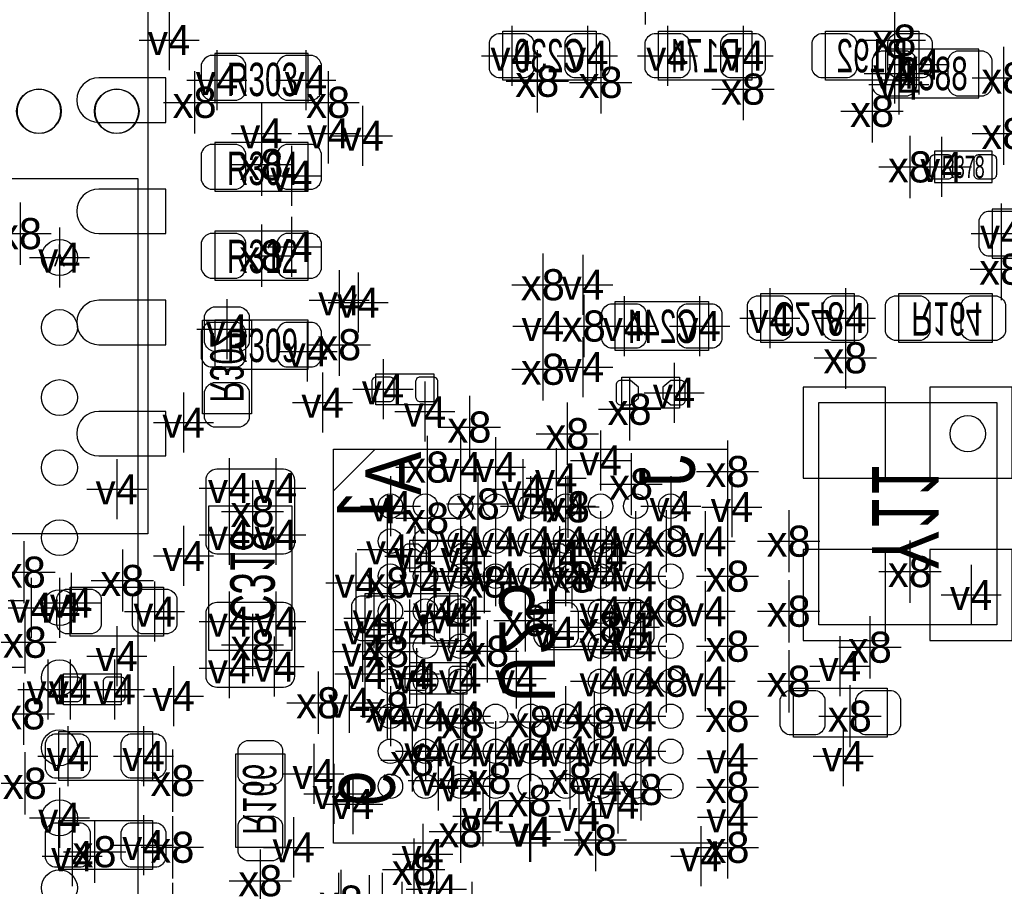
# Model space of a CAD drawing. Extents: x -36 to 384, y -28 to 269.
# Tile 27 of 52: x 19 to 30, y 35 to 45. Entities that reach past the tile are written whole.
import ezdxf
from ezdxf.enums import TextEntityAlignment as Align

# ---------------------------------------------------------------- set-up
doc = ezdxf.new("R2010")
doc.units = 0
for name, color, linetype in [('MA_NCLEGEND-1-2', 7, 'CONTINUOUS'), ('MA_NCLEGEND-14-15', 7, 'CONTINUOUS'), ('MA_NCLEGEND-15-16', 7, 'CONTINUOUS'), ('MA_NCLEGEND-2-3', 7, 'CONTINUOUS'), ('MA_NCLEGEND-3-14', 7, 'CONTINUOUS'), ('PG_ASSEMBLY_BOTTOM', 7, 'CONTINUOUS'), ('PG_ASSEMBLY_TOP', 7, 'CONTINUOUS'), ('PIN_BOTTOM', 7, 'CONTINUOUS'), ('PIN_TOP', 7, 'CONTINUOUS'), ('RD_ASSEMBLY_BOTTOM', 7, 'CONTINUOUS'), ('RD_ASSEMBLY_TOP', 7, 'CONTINUOUS')]:
    doc.layers.add(name, color=color, linetype=linetype)

# ---------------------------------------------------------------- blocks, each defined once
blk = doc.blocks.new('FIGURE_CROSS')
for points in [[(0, 0.5), (0, -0.5)], [(-0.5, 0), (0.5, 0)]]:
    blk.add_lwpolyline(points)

msp = doc.modelspace()

# ---------------------------------------------------------------- linework, layer by layer
at = {"layer": 'PG_ASSEMBLY_BOTTOM'}
for points in [[(12.1031, 44.958787), (20.1803, 44.958787), (20.1803, 38.862787), (12.1031, 38.862787)], [(25.2984, 44.0436), (24.2316, 44.0436), (24.2316, 44.6024), (25.2984, 44.6024)], [(27.0764, 44.0436), (26.0096, 44.0436), (26.0096, 44.6024), (27.0764, 44.6024)], [(28.9814, 44.0436), (27.9146, 44.0436), (27.9146, 44.6024), (28.9814, 44.6024)], [(28.2448, 41.0464), (27.178, 41.0464), (27.178, 41.6052), (28.2448, 41.6052)], [(28.7528, 41.6052), (29.8196, 41.6052), (29.8196, 41.0464), (28.7528, 41.0464)], [(25.513894, 41.5147), (26.580694, 41.5147), (26.580694, 40.9559), (25.513894, 40.9559)], [(21.3614, 41.3004), (21.3614, 40.2336), (20.8026, 40.2336), (20.8026, 41.3004)], [(29.8704, 40.3606), (29.8704, 37.8206), (27.8384, 37.8206), (27.8384, 40.3606)], [(21.823705, 39.180287), (21.823705, 37.529287), (20.873822, 37.529287), (20.873822, 39.180287)], [(19.2913, 38.253187), (20.3581, 38.253187), (20.3581, 37.694387), (19.2913, 37.694387)], [(28.619196, 36.540008), (27.552396, 36.540008), (27.552396, 37.098808), (28.619196, 37.098808)], [(20.2311, 36.043387), (19.1643, 36.043387), (19.1643, 36.602187), (20.2311, 36.602187)], [(21.7424, 36.3474), (21.7424, 35.2806), (21.1836, 35.2806), (21.1836, 36.3474)], [(20.2311, 35.027387), (19.1643, 35.027387), (19.1643, 35.586187), (20.2311, 35.586187)]]:
    msp.add_lwpolyline(points, close=True, dxfattribs=at)
for points in [[(23.4442, 40.3352), (22.7838, 40.3352), (22.7838, 40.6908), (23.4442, 40.6908), (23.4442, 40.3352)], [(25.590094, 40.6511), (26.250494, 40.6511), (26.250494, 40.2955), (25.590094, 40.2955), (25.590094, 40.6511)], [(26.7986, 39.827606), (26.7986, 35.327793), (22.298787, 35.327793), (22.298787, 39.827606), (26.7986, 39.827606)], [(22.773691, 39.827606), (22.298787, 39.352703)], [(19.2151, 37.262587), (19.8755, 37.262587), (19.8755, 36.906987), (19.2151, 36.906987), (19.2151, 37.262587)]]:
    msp.add_lwpolyline(points, dxfattribs=at)
msp.add_lwpolyline([(29.744924, 40.005, 1), (29.335476, 40.005, 1), (29.744924, 40.005)], format="xyb", dxfattribs=at)
at = {"layer": 'PG_ASSEMBLY_TOP'}
for points in [[(22.0091, 44.349187), (20.9423, 44.349187), (20.9423, 43.790387), (22.0091, 43.790387)], [(29.6672, 44.3992), (28.6004, 44.3992), (28.6004, 43.8404), (29.6672, 43.8404)], [(22.0091, 43.333187), (20.9423, 43.333187), (20.9423, 42.774387), (22.0091, 42.774387)], [(3.069692, 42.917796), (3.069692, 25.917779), (20.069708, 25.917779), (20.069708, 42.917796)], [(29.8196, 42.0116), (30.8864, 42.0116), (30.8864, 42.5704), (29.8196, 42.5704)], [(20.9423, 41.758387), (22.0091, 41.758387), (22.0091, 42.317187), (20.9423, 42.317187)], [(20.9423, 40.742387), (22.0091, 40.742387), (22.0091, 41.301187), (20.9423, 41.301187)], [(23.7236, 38.1762), (22.6568, 38.1762), (22.6568, 37.6174), (23.7236, 37.6174)], [(24.7396, 37.5412), (25.8064, 37.5412), (25.8064, 38.1), (24.7396, 38.1)]]:
    msp.add_lwpolyline(points, close=True, dxfattribs=at)
for points in [[(19.185611, 43.688787, 1), (18.685789, 43.688737, 1), (19.185611, 43.688787)], [(20.074611, 43.688787, 1), (19.574789, 43.688737, 1), (20.074611, 43.688787)]]:
    msp.add_lwpolyline(points, format="xyb", dxfattribs=at)
for points in [[(29.8196, 43.2308), (29.1592, 43.2308), (29.1592, 42.8752), (29.8196, 42.8752), (29.8196, 43.2308)], [(23.8252, 38.7858), (23.1648, 38.7858), (23.1648, 38.4302), (23.8252, 38.4302), (23.8252, 38.7858)], [(24.8158, 38.4302), (25.4762, 38.4302), (25.4762, 38.7858), (24.8158, 38.7858), (24.8158, 38.4302)], [(23.8252, 37.3888), (23.1648, 37.3888), (23.1648, 37.0332), (23.8252, 37.0332), (23.8252, 37.3888)]]:
    msp.add_lwpolyline(points, dxfattribs=at)
at = {"layer": 'PIN_BOTTOM'}
for points in [[(24.4856, 44.069), (24.1808, 44.069, -0.294587), (24.0792, 44.1706), (24.0792, 44.4754, -0.294587), (24.1808, 44.577), (24.4856, 44.577, -0.294587), (24.5872, 44.4754), (24.5872, 44.1706, -0.294587)], [(25.3492, 44.069), (25.0444, 44.069, -0.294587), (24.9428, 44.1706), (24.9428, 44.4754, -0.294587), (25.0444, 44.577), (25.3492, 44.577, -0.294587), (25.4508, 44.4754), (25.4508, 44.1706, -0.294587)], [(26.2636, 44.069), (25.9588, 44.069, -0.294587), (25.8572, 44.1706), (25.8572, 44.4754, -0.294587), (25.9588, 44.577), (26.2636, 44.577, -0.294587), (26.3652, 44.4754), (26.3652, 44.1706, -0.294587)], [(27.1272, 44.069), (26.8224, 44.069, -0.294587), (26.7208, 44.1706), (26.7208, 44.4754, -0.294587), (26.8224, 44.577), (27.1272, 44.577, -0.294587), (27.2288, 44.4754), (27.2288, 44.1706, -0.294587)], [(28.1686, 44.069), (27.8638, 44.069, -0.294587), (27.7622, 44.1706), (27.7622, 44.4754, -0.294587), (27.8638, 44.577), (28.1686, 44.577, -0.294587), (28.2702, 44.4754), (28.2702, 44.1706, -0.294587)], [(29.0322, 44.069), (28.7274, 44.069, -0.294587), (28.6258, 44.1706), (28.6258, 44.4754, -0.294587), (28.7274, 44.577), (29.0322, 44.577, -0.294587), (29.1338, 44.4754), (29.1338, 44.1706, -0.294587)], [(20.3835, 44.069787), (19.6215, 44.069787, 1), (19.6215, 43.561787), (20.3835, 43.561787)], [(20.3835, 42.799787), (19.6215, 42.799787, 1), (19.6215, 42.291787), (20.3835, 42.291787)], [(20.3835, 41.529787), (19.6215, 41.529787, 1), (19.6215, 41.021787), (20.3835, 41.021787)], [(25.463094, 41.4893), (25.767894, 41.4893, -0.294587), (25.869494, 41.3877), (25.869494, 41.0829, -0.294587), (25.767894, 40.9813), (25.463094, 40.9813, -0.294587), (25.361494, 41.0829), (25.361494, 41.3877, -0.294587)], [(26.326694, 41.4893), (26.631494, 41.4893, -0.294587), (26.733094, 41.3877), (26.733094, 41.0829, -0.294587), (26.631494, 40.9813), (26.326694, 40.9813, -0.294587), (26.225094, 41.0829), (26.225094, 41.3877, -0.294587)], [(27.432, 41.0718), (27.1272, 41.0718, -0.294587), (27.0256, 41.1734), (27.0256, 41.4782, -0.294587), (27.1272, 41.5798), (27.432, 41.5798, -0.294587), (27.5336, 41.4782), (27.5336, 41.1734, -0.294587)], [(28.2956, 41.0718), (27.9908, 41.0718, -0.294587), (27.8892, 41.1734), (27.8892, 41.4782, -0.294587), (27.9908, 41.5798), (28.2956, 41.5798, -0.294587), (28.3972, 41.4782), (28.3972, 41.1734, -0.294587)], [(28.702, 41.5798), (29.0068, 41.5798, -0.294587), (29.1084, 41.4782), (29.1084, 41.1734, -0.294587), (29.0068, 41.0718), (28.702, 41.0718, -0.294587), (28.6004, 41.1734), (28.6004, 41.4782, -0.294587)], [(29.5656, 41.5798), (29.8704, 41.5798, -0.294587), (29.972, 41.4782), (29.972, 41.1734, -0.294587), (29.8704, 41.0718), (29.5656, 41.0718, -0.294587), (29.464, 41.1734), (29.464, 41.4782, -0.294587)], [(21.336, 41.3512), (21.336, 41.0464, -0.294587), (21.2344, 40.9448), (20.9296, 40.9448, -0.294587), (20.828, 41.0464), (20.828, 41.3512, -0.294587), (20.9296, 41.4528), (21.2344, 41.4528, -0.294587)], [(21.336, 40.4876), (21.336, 40.1828, -0.294587), (21.2344, 40.0812), (20.9296, 40.0812, -0.294587), (20.828, 40.1828), (20.828, 40.4876, -0.294587), (20.9296, 40.5892), (21.2344, 40.5892, -0.294587)], [(22.991089, 40.6019, 0.414214), (22.940289, 40.6527), (22.787889, 40.6527, 0.414214), (22.737089, 40.6019), (22.737089, 40.4241, 0.414214), (22.787889, 40.3733), (22.940289, 40.3733, 0.414214), (22.991089, 40.4241)], [(23.490911, 40.6019, 0.414214), (23.440111, 40.6527), (23.287711, 40.6527, 0.414214), (23.236911, 40.6019), (23.236911, 40.4241, 0.414214), (23.287711, 40.3733), (23.440111, 40.3733, 0.414214), (23.490911, 40.4241)], [(25.68989, 40.613), (25.577394, 40.613, 0.414214), (25.526594, 40.5622), (25.526594, 40.3844, 0.414214), (25.577394, 40.3336), (25.68989, 40.3336), (25.780594, 40.411603), (25.780594, 40.534996)], [(26.150697, 40.3336), (26.263194, 40.3336, 0.414214), (26.313994, 40.3844), (26.313994, 40.5622, 0.414214), (26.263194, 40.613), (26.150697, 40.613), (26.059994, 40.534996), (26.059994, 40.411603)], [(20.3835, 40.259787), (19.6215, 40.259787, 1), (19.6215, 39.751787), (20.3835, 39.751787)], [(21.7297, 39.599387), (20.9677, 39.599387, 0.414214), (20.8407, 39.472387), (20.8407, 38.761187, 0.414214), (20.9677, 38.634187), (21.7297, 38.634187, 0.414214), (21.8567, 38.761187), (21.8567, 39.472387, 0.414214)], [(19.2405, 38.227787), (19.5453, 38.227787, -0.294587), (19.6469, 38.126187), (19.6469, 37.821387, -0.294587), (19.5453, 37.719787), (19.2405, 37.719787, -0.294587), (19.1389, 37.821387), (19.1389, 38.126187, -0.294587)], [(20.1041, 38.227787), (20.4089, 38.227787, -0.294587), (20.5105, 38.126187), (20.5105, 37.821387, -0.294587), (20.4089, 37.719787), (20.1041, 37.719787, -0.294587), (20.0025, 37.821387), (20.0025, 38.126187, -0.294587)], [(21.7297, 38.075387), (20.9677, 38.075387, 0.414214), (20.8407, 37.948387), (20.8407, 37.237187, 0.414214), (20.9677, 37.110187), (21.7297, 37.110187, 0.414214), (21.8567, 37.237187), (21.8567, 37.948387, 0.414214)], [(19.168389, 36.995887, 0.414214), (19.219189, 36.945087), (19.371589, 36.945087, 0.414214), (19.422389, 36.995887), (19.422389, 37.173687, 0.414214), (19.371589, 37.224487), (19.219189, 37.224487, 0.414214), (19.168389, 37.173687)], [(19.668211, 36.995887, 0.414214), (19.719011, 36.945087), (19.871411, 36.945087, 0.414214), (19.922211, 36.995887), (19.922211, 37.173687, 0.414214), (19.871411, 37.224487), (19.719011, 37.224487, 0.414214), (19.668211, 37.173687)], [(27.806396, 36.565408), (27.501596, 36.565408, -0.294587), (27.399996, 36.667008), (27.399996, 36.971808, -0.294587), (27.501596, 37.073408), (27.806396, 37.073408, -0.294587), (27.907996, 36.971808), (27.907996, 36.667008, -0.294587)], [(28.669996, 36.565408), (28.365196, 36.565408, -0.294587), (28.263596, 36.667008), (28.263596, 36.971808, -0.294587), (28.365196, 37.073408), (28.669996, 37.073408, -0.294587), (28.771596, 36.971808), (28.771596, 36.667008, -0.294587)], [(19.4183, 36.068787), (19.1135, 36.068787, -0.294587), (19.0119, 36.170387), (19.0119, 36.475187, -0.294587), (19.1135, 36.576787), (19.4183, 36.576787, -0.294587), (19.5199, 36.475187), (19.5199, 36.170387, -0.294587)], [(20.2819, 36.068787), (19.9771, 36.068787, -0.294587), (19.8755, 36.170387), (19.8755, 36.475187, -0.294587), (19.9771, 36.576787), (20.2819, 36.576787, -0.294587), (20.3835, 36.475187), (20.3835, 36.170387, -0.294587)], [(21.717, 36.3982), (21.717, 36.0934, -0.294587), (21.6154, 35.9918), (21.3106, 35.9918, -0.294587), (21.209, 36.0934), (21.209, 36.3982, -0.294587), (21.3106, 36.4998), (21.6154, 36.4998, -0.294587)], [(21.717, 35.5346), (21.717, 35.2298, -0.294587), (21.6154, 35.1282), (21.3106, 35.1282, -0.294587), (21.209, 35.2298), (21.209, 35.5346, -0.294587), (21.3106, 35.6362), (21.6154, 35.6362, -0.294587)], [(19.4183, 35.052787), (19.1135, 35.052787, -0.294587), (19.0119, 35.154387), (19.0119, 35.459187, -0.294587), (19.1135, 35.560787), (19.4183, 35.560787, -0.294587), (19.5199, 35.459187), (19.5199, 35.154387, -0.294587)], [(20.2819, 35.052787), (19.9771, 35.052787, -0.294587), (19.8755, 35.154387), (19.8755, 35.459187, -0.294587), (19.9771, 35.560787), (20.2819, 35.560787, -0.294587), (20.3835, 35.459187), (20.3835, 35.154387, -0.294587)]]:
    msp.add_lwpolyline(points, format="xyb", close=True, dxfattribs=at)
for points in [[(28.6004, 40.5384), (27.6606, 40.5384), (27.6606, 39.497), (28.6004, 39.497)], [(30.0482, 40.5384), (29.1084, 40.5384), (29.1084, 39.497), (30.0482, 39.497)], [(28.6004, 38.6842), (27.6606, 38.6842), (27.6606, 37.6428), (28.6004, 37.6428)], [(30.0482, 38.6842), (29.1084, 38.6842), (29.1084, 37.6428), (30.0482, 37.6428)]]:
    msp.add_lwpolyline(points, close=True, dxfattribs=at)
for centre in [(22.948798, 39.177595), (23.348798, 39.177595), (23.748594, 39.177595), (24.148694, 39.177595), (24.548694, 39.177595), (24.948693, 39.177595), (25.348794, 39.177595), (25.74859, 39.177595), (26.148589, 39.177595), (22.948798, 38.777596), (23.348798, 38.777596), (23.748594, 38.777596), (24.148694, 38.777596), (24.548694, 38.777596), (24.948693, 38.777596), (25.348794, 38.777596), (25.74859, 38.777596), (26.148589, 38.777596), (22.948798, 38.3778), (23.348798, 38.3778), (23.748594, 38.3778), (24.148694, 38.3778), (24.548694, 38.3778), (24.948693, 38.3778), (25.348794, 38.3778), (25.74859, 38.3778), (26.148589, 38.3778), (22.948798, 37.977699), (23.348798, 37.977699), (23.748594, 37.977699), (25.348794, 37.977699), (25.74859, 37.977699), (26.148589, 37.977699), (22.948798, 37.5777), (23.348798, 37.5777), (23.748594, 37.5777), (25.348794, 37.5777), (25.74859, 37.5777), (26.148589, 37.5777), (22.948798, 37.177701), (23.348798, 37.177701), (23.748594, 37.177701), (25.348794, 37.177701), (25.74859, 37.177701), (26.148589, 37.177701), (22.948798, 36.7776), (23.348798, 36.7776), (23.748594, 36.7776), (24.148694, 36.7776), (24.548694, 36.7776), (24.948693, 36.7776), (25.348794, 36.7776), (25.74859, 36.7776), (26.148589, 36.7776), (22.948798, 36.377804), (23.348798, 36.377804), (23.748594, 36.377804), (24.148694, 36.377804), (24.548694, 36.377804), (24.948693, 36.377804), (25.348794, 36.377804), (25.74859, 36.377804), (26.148589, 36.377804), (22.948798, 35.977805), (23.348798, 35.977805), (23.748594, 35.977805), (24.148694, 35.977805), (24.548694, 35.977805), (24.948693, 35.977805), (25.348794, 35.977805), (25.74859, 35.977805), (26.148589, 35.977805)]:
    msp.add_circle(centre, 0.1397, dxfattribs=at)
at = {"layer": 'PIN_TOP'}
for points in [[(21.1963, 44.323787), (20.8915, 44.323787, 0.294587), (20.7899, 44.222187), (20.7899, 43.917387, 0.294587), (20.8915, 43.815787), (21.1963, 43.815787, 0.294587), (21.2979, 43.917387), (21.2979, 44.222187, 0.294587)], [(22.0599, 44.323787), (21.7551, 44.323787, 0.294587), (21.6535, 44.222187), (21.6535, 43.917387, 0.294587), (21.7551, 43.815787), (22.0599, 43.815787, 0.294587), (22.1615, 43.917387), (22.1615, 44.222187, 0.294587)], [(28.8544, 44.3738), (28.5496, 44.3738, 0.294587), (28.448, 44.2722), (28.448, 43.9674, 0.294587), (28.5496, 43.8658), (28.8544, 43.8658, 0.294587), (28.956, 43.9674), (28.956, 44.2722, 0.294587)], [(29.718, 44.3738), (29.4132, 44.3738, 0.294587), (29.3116, 44.2722), (29.3116, 43.9674, 0.294587), (29.4132, 43.8658), (29.718, 43.8658, 0.294587), (29.8196, 43.9674), (29.8196, 44.2722, 0.294587)], [(21.1963, 43.307787), (20.8915, 43.307787, 0.294587), (20.7899, 43.206187), (20.7899, 42.901387, 0.294587), (20.8915, 42.799787), (21.1963, 42.799787, 0.294587), (21.2979, 42.901387), (21.2979, 43.206187, 0.294587)], [(22.0599, 43.307787), (21.7551, 43.307787, 0.294587), (21.6535, 43.206187), (21.6535, 42.901387, 0.294587), (21.7551, 42.799787), (22.0599, 42.799787, 0.294587), (22.1615, 42.901387), (22.1615, 43.206187, 0.294587)], [(29.366489, 42.9641, -0.414214), (29.315689, 42.9133), (29.163289, 42.9133, -0.414214), (29.112489, 42.9641), (29.112489, 43.1419, -0.414214), (29.163289, 43.1927), (29.315689, 43.1927, -0.414214), (29.366489, 43.1419)], [(29.866311, 42.9641, -0.414214), (29.815511, 42.9133), (29.663111, 42.9133, -0.414214), (29.612311, 42.9641), (29.612311, 43.1419, -0.414214), (29.663111, 43.1927), (29.815511, 43.1927, -0.414214), (29.866311, 43.1419)], [(29.7688, 42.037), (30.0736, 42.037, 0.294587), (30.1752, 42.1386), (30.1752, 42.4434, 0.294587), (30.0736, 42.545), (29.7688, 42.545, 0.294587), (29.6672, 42.4434), (29.6672, 42.1386, 0.294587)], [(20.8915, 41.783787), (21.1963, 41.783787, 0.294587), (21.2979, 41.885387), (21.2979, 42.190187, 0.294587), (21.1963, 42.291787), (20.8915, 42.291787, 0.294587), (20.7899, 42.190187), (20.7899, 41.885387, 0.294587)], [(21.7551, 41.783787), (22.0599, 41.783787, 0.294587), (22.1615, 41.885387), (22.1615, 42.190187, 0.294587), (22.0599, 42.291787), (21.7551, 42.291787, 0.294587), (21.6535, 42.190187), (21.6535, 41.885387, 0.294587)], [(20.8915, 40.767787), (21.1963, 40.767787, 0.294587), (21.2979, 40.869387), (21.2979, 41.174187, 0.294587), (21.1963, 41.275787), (20.8915, 41.275787, 0.294587), (20.7899, 41.174187), (20.7899, 40.869387, 0.294587)], [(21.7551, 40.767787), (22.0599, 40.767787, 0.294587), (22.1615, 40.869387), (22.1615, 41.174187, 0.294587), (22.0599, 41.275787), (21.7551, 41.275787, 0.294587), (21.6535, 41.174187), (21.6535, 40.869387, 0.294587)], [(23.264597, 38.4683), (23.1521, 38.4683, -0.414214), (23.1013, 38.5191), (23.1013, 38.6969, -0.414214), (23.1521, 38.7477), (23.264597, 38.7477), (23.3553, 38.669697), (23.3553, 38.546303)], [(23.725403, 38.7477), (23.8379, 38.7477, -0.414214), (23.8887, 38.6969), (23.8887, 38.5191, -0.414214), (23.8379, 38.4683), (23.725403, 38.4683), (23.6347, 38.546303), (23.6347, 38.669697)], [(24.915597, 38.4683), (24.8031, 38.4683, -0.414214), (24.7523, 38.5191), (24.7523, 38.6969, -0.414214), (24.8031, 38.7477), (24.915597, 38.7477), (25.0063, 38.669697), (25.0063, 38.546303)], [(25.376403, 38.7477), (25.4889, 38.7477, -0.414214), (25.5397, 38.6969), (25.5397, 38.5191, -0.414214), (25.4889, 38.4683), (25.376403, 38.4683), (25.2857, 38.546303), (25.2857, 38.669697)], [(22.9108, 38.1508), (22.606, 38.1508, 0.294587), (22.5044, 38.0492), (22.5044, 37.7444, 0.294587), (22.606, 37.6428), (22.9108, 37.6428, 0.294587), (23.0124, 37.7444), (23.0124, 38.0492, 0.294587)], [(23.7744, 38.1508), (23.4696, 38.1508, 0.294587), (23.368, 38.0492), (23.368, 37.7444, 0.294587), (23.4696, 37.6428), (23.7744, 37.6428, 0.294587), (23.876, 37.7444), (23.876, 38.0492, 0.294587)], [(24.6888, 37.5666), (24.9936, 37.5666, 0.294587), (25.0952, 37.6682), (25.0952, 37.973, 0.294587), (24.9936, 38.0746), (24.6888, 38.0746, 0.294587), (24.5872, 37.973), (24.5872, 37.6682, 0.294587)], [(25.5524, 37.5666), (25.8572, 37.5666, 0.294587), (25.9588, 37.6682), (25.9588, 37.973, 0.294587), (25.8572, 38.0746), (25.5524, 38.0746, 0.294587), (25.4508, 37.973), (25.4508, 37.6682, 0.294587)], [(23.372089, 37.1221, -0.414214), (23.321289, 37.0713), (23.168889, 37.0713, -0.414214), (23.118089, 37.1221), (23.118089, 37.2999, -0.414214), (23.168889, 37.3507), (23.321289, 37.3507, -0.414214), (23.372089, 37.2999)], [(23.871911, 37.1221, -0.414214), (23.821111, 37.0713), (23.668711, 37.0713, -0.414214), (23.617911, 37.1221), (23.617911, 37.2999, -0.414214), (23.668711, 37.3507), (23.821111, 37.3507, -0.414214), (23.871911, 37.2999)]]:
    msp.add_lwpolyline(points, format="xyb", close=True, dxfattribs=at)
for centre, radius in [((18.9357, 43.688787), 0.254), ((19.8247, 43.688787), 0.254), ((19.16971, 42.017798), 0.205003), ((19.16971, 41.217799), 0.205003), ((19.16971, 40.417775), 0.205003), ((19.16971, 39.617777), 0.205003), ((19.16971, 38.817779), 0.205003), ((19.16971, 38.01778), 0.205003), ((19.16971, 37.217782), 0.205003), ((19.16971, 36.417783), 0.205003), ((19.16971, 35.617785), 0.205003), ((19.16971, 34.817787), 0.205003)]:
    msp.add_circle(centre, radius, dxfattribs=at)

# ---------------------------------------------------------------- block references
at = {"layer": 'MA_NCLEGEND-1-2', "xscale": 0.6858, "yscale": 0.6858}
for p in [(20.4216, 44.5008), (28.702, 44.1198), (20.9677, 44.044387), (21.9837, 44.044387), (22.6314, 43.4086), (29.239489, 43.053), (21.8186, 42.9514), (29.9212, 42.291), (21.8186, 42.1386), (19.169609, 42.017696), (22.5806, 41.5036), (21.9964, 40.9448), (22.1742, 40.3606), (23.3426, 40.259), (20.5867, 40.132787), (19.8247, 39.370787), (20.5867, 38.608787), (23.2283, 38.608), (23.7617, 38.608), (24.8793, 38.608), (25.4127, 38.608), (19.169609, 38.017704), (22.7584, 37.8968), (23.622, 37.8968), (25.6794, 37.7952), (24.8158, 37.7444), (19.8247, 37.465787), (23.245089, 37.211), (23.744911, 37.211), (24.5364, 36.3728), (26.797, 36.2966), (19.16971, 35.617785), (26.797, 35.6235), (24.5364, 35.4584), (26.4922, 35.179), (23.077297, 34.544), (23.477296, 34.544), (23.877092, 34.544)]:
    msp.add_blockref('FIGURE_CROSS', p, dxfattribs=at)
at = {"layer": 'MA_NCLEGEND-14-15', "xscale": 0.6858, "yscale": 0.6858}
for p in [(24.3332, 44.323), (25.1968, 44.323), (26.1112, 44.323), (26.9748, 44.323), (28.7528, 43.9928), (21.4757, 43.434787), (22.2377, 43.434787), (25.146, 41.7068), (22.3647, 41.529787), (27.2796, 41.3258), (28.1432, 41.3258), (21.082, 41.1988), (24.6888, 41.2353), (25.615494, 41.2353), (26.479094, 41.2353), (25.146, 40.767), (22.864089, 40.513), (26.186994, 40.4733), (25.348794, 39.7002), (23.748594, 39.624), (24.148694, 39.624), (24.8412, 39.497), (21.1074, 39.383487), (21.6408, 39.383487), (24.4602, 39.37), (26.8478, 39.1668), (21.1074, 38.850087), (21.6408, 38.850087), (23.748594, 38.777596), (24.148694, 38.777596), (24.548694, 38.777596), (25.348794, 38.777596), (25.74859, 38.777596), (26.543, 38.777596), (22.9108, 38.6842), (24.548694, 38.3778), (25.348794, 38.3778), (25.74859, 38.3778), (22.5552, 38.3032), (23.2918, 38.3032), (18.423611, 38.100787), (19.304, 38.0746), (20.2565, 37.973787), (23.448899, 37.977699), (25.74859, 37.977699), (26.543, 37.977699), (21.1074, 37.859487), (21.6408, 37.859487), (22.6568, 37.7698), (23.1648, 37.7698), (25.74859, 37.5777), (18.423611, 37.338787), (21.1074, 37.326087), (21.622131, 37.344756), (28.0797, 37.3507), (22.6568, 37.2618), (23.1648, 37.2618), (24.384, 37.211), (25.348794, 37.177701), (25.74859, 37.177701), (26.543, 37.177701), (19.0373, 37.084787), (19.7993, 37.084787), (22.479, 36.9316), (23.348798, 36.7776), (25.74859, 36.7776), (19.2659, 36.322787), (20.1295, 36.322787), (23.748594, 36.377804), (24.148694, 36.377804), (24.548694, 36.377804), (24.948693, 36.377804), (25.348794, 36.377804), (25.74859, 36.377804), (28.1178, 36.322), (23.495, 36.0426), (25.545212, 35.781386), (24.003, 35.6362), (25.099112, 35.63681), (24.548694, 35.4584), (20.1295, 35.306787), (19.3167, 35.179787), (21.844, 35.2806), (22.855911, 34.6456)]:
    msp.add_blockref('FIGURE_CROSS', p, dxfattribs=at)
at = {"layer": 'MA_NCLEGEND-15-16', "xscale": 0.6858, "yscale": 0.6858}
for p in [(24.3332, 44.323), (25.1968, 44.323), (26.1112, 44.323), (26.9748, 44.323), (28.9814, 44.2214), (21.4757, 43.434787), (22.2377, 43.434787), (25.146, 41.7068), (22.3647, 41.529787), (27.2796, 41.3258), (28.1432, 41.3258), (21.082, 41.1988), (24.6888, 41.2353), (25.615494, 41.2353), (26.479094, 41.2353), (25.146, 40.767), (22.864089, 40.513), (26.186994, 40.4733), (25.348794, 39.7002), (23.748594, 39.624), (24.148694, 39.624), (21.1074, 39.383487), (21.6408, 39.383487), (22.948798, 39.177595), (24.548694, 39.177595), (24.948693, 39.177595), (26.148589, 39.177595), (26.8478, 39.1668), (21.1074, 38.850087), (21.6408, 38.850087), (23.748594, 38.777596), (24.148694, 38.777596), (24.548694, 38.777596), (24.948693, 38.777596), (25.348794, 38.777596), (25.74859, 38.777596), (26.543, 38.777596), (23.748594, 38.3778), (24.148694, 38.3778), (24.548694, 38.3778), (24.948693, 38.3778), (25.348794, 38.3778), (25.74859, 38.3778), (29.5783, 38.1635), (18.423611, 38.100787), (19.304, 38.0746), (20.2565, 37.973787), (23.748594, 37.977699), (25.348794, 37.977699), (25.74859, 37.977699), (26.543, 37.977699), (21.1074, 37.859487), (21.6408, 37.859487), (23.748594, 37.5777), (25.348794, 37.5777), (25.74859, 37.5777), (18.423611, 37.338787), (21.1074, 37.326087), (21.622131, 37.344756), (28.0797, 37.3507), (24.384, 37.211), (25.348794, 37.177701), (25.74859, 37.177701), (26.543, 37.177701), (19.2913, 37.084787), (19.7993, 37.084787), (22.948798, 36.7776), (23.348798, 36.7776), (23.748594, 36.7776), (24.948693, 36.7776), (25.74859, 36.7776), (19.2659, 36.322787), (20.1295, 36.322787), (23.348798, 36.377804), (23.748594, 36.377804), (24.148694, 36.377804), (24.548694, 36.377804), (24.948693, 36.377804), (25.348794, 36.377804), (25.74859, 36.377804), (28.1178, 36.322), (23.748594, 35.977805), (25.348794, 35.977805), (22.520783, 35.774579), (24.003, 35.6362), (25.099112, 35.63681), (24.548694, 35.4584), (20.1295, 35.306787), (19.3167, 35.179787), (23.3172, 35.2044), (22.356089, 34.6456), (22.855911, 34.6456)]:
    msp.add_blockref('FIGURE_CROSS', p, dxfattribs=at)
at = {"layer": 'MA_NCLEGEND-2-3', "xscale": 0.6858, "yscale": 0.6858}
for p in [(20.4216, 44.5008), (28.702, 44.1198), (20.9677, 44.044387), (21.9837, 44.044387), (22.6314, 43.4086), (29.239489, 43.053), (21.8186, 42.9514), (29.9212, 42.291), (21.8186, 42.1386), (22.5806, 41.5036), (21.9964, 40.9448), (22.1742, 40.3606), (23.3426, 40.259), (23.2283, 38.608), (23.7617, 38.608), (24.8793, 38.608), (25.4127, 38.608), (18.8468, 38.017704), (22.7584, 37.8968), (23.622, 37.8968), (25.6794, 37.7952), (24.8158, 37.7444), (22.6314, 37.5158), (23.744911, 37.211), (20.4724, 37.0078), (24.5364, 36.3728), (26.797, 36.2966), (22.0726, 36.1188), (22.3012, 35.8902), (26.797, 35.6235), (24.5364, 35.4584), (26.4922, 35.179), (23.472953, 34.801835), (22.7076, 34.6202), (23.877092, 34.544)]:
    msp.add_blockref('FIGURE_CROSS', p, dxfattribs=at)
at = {"layer": 'MA_NCLEGEND-3-14', "xscale": 0.7112, "yscale": 0.7112}
for p in [(25.8572, 45.0342), (28.702, 44.5008), (29.9466, 44.069), (24.6253, 44.0309), (25.3492, 44.0182), (26.9748, 43.941009), (20.7137, 43.790387), (22.2377, 43.790387), (28.448, 43.688), (29.9466, 43.434), (21.4757, 43.079187), (28.8798, 43.053), (18.7198, 42.290619), (21.4757, 42.037787), (29.9212, 41.8846), (24.6888, 41.7068), (25.1571, 41.2353), (22.3647, 41.021787), (28.1432, 40.872105), (24.6888, 40.7416), (25.6794, 40.2844), (23.8506, 40.0812), (24.9682, 40.005), (23.368, 39.624), (26.797, 39.5732), (25.696393, 39.429182), (21.3741, 39.116787), (23.946206, 39.202995), (24.975871, 39.16995), (23.368, 39.0398), (26.0985, 38.777596), (27.4955, 38.777596), (28.8798, 38.4302), (18.763844, 38.423469), (19.8882, 38.3286), (25.018594, 38.368707), (26.797, 38.3778), (22.9108, 38.3032), (24.020729, 38.311557), (26.0985, 37.977699), (27.4955, 37.977699), (24.4856, 37.8714), (25.3492, 37.7952), (18.775401, 37.623191), (21.3741, 37.592787), (26.797, 37.5777), (28.4226, 37.5666), (22.9108, 37.5158), (24.053597, 37.520753), (26.0985, 37.177701), (27.4955, 37.177701), (22.1234, 36.9316), (22.9108, 36.8808), (18.7579, 36.805387), (26.797, 36.7776), (28.194, 36.7792), (23.7744, 36.703), (24.548694, 36.715294), (25.273, 36.703), (23.195483, 36.275315), (24.0792, 36.068), (24.997512, 36.06861), (18.775197, 36.011891), (20.460005, 36.043591), (26.797, 35.9664), (25.8064, 35.941), (24.5364, 35.814), (23.748086, 35.459721), (20.4597, 35.281387), (25.288265, 35.364445), (26.797, 35.2806), (19.5707, 35.230587), (23.2156, 35.0266), (21.463, 34.8996), (22.382632, 34.666276), (20.4597, 34.519387)]:
    msp.add_blockref('FIGURE_CROSS', p, dxfattribs=at)

# ---------------------------------------------------------------- texts
at = {"layer": 'MA_NCLEGEND-1-2'}
for p in [(20.4216, 44.5008), (28.702, 44.1198), (20.9677, 44.044387), (21.9837, 44.044387), (22.6314, 43.4086), (29.239489, 43.053), (21.8186, 42.9514), (29.9212, 42.291), (21.8186, 42.1386), (19.169609, 42.017696), (22.5806, 41.5036), (21.9964, 40.9448), (22.1742, 40.3606), (23.3426, 40.259), (20.5867, 40.132787), (19.8247, 39.370787), (20.5867, 38.608787), (23.2283, 38.608), (23.7617, 38.608), (24.8793, 38.608), (25.4127, 38.608), (19.169609, 38.017704), (22.7584, 37.8968), (23.622, 37.8968), (24.8158, 37.7444), (25.6794, 37.7952), (19.8247, 37.465787), (23.245089, 37.211), (23.744911, 37.211), (24.5364, 36.3728), (26.797, 36.2966), (19.16971, 35.617785), (26.797, 35.6235), (24.5364, 35.4584), (26.4922, 35.179)]:
    msp.add_text('v4', height=0.3429, dxfattribs=at).set_placement(p, align=Align.MIDDLE_CENTER)
at = {"layer": 'MA_NCLEGEND-14-15'}
for p in [(24.3332, 44.323), (25.1968, 44.323), (26.1112, 44.323), (26.9748, 44.323), (28.7528, 43.9928), (21.4757, 43.434787), (22.2377, 43.434787), (25.146, 41.7068), (22.3647, 41.529787), (27.2796, 41.3258), (28.1432, 41.3258), (21.082, 41.1988), (24.6888, 41.2353), (25.615494, 41.2353), (26.479094, 41.2353), (25.146, 40.767), (22.864089, 40.513), (26.186994, 40.4733), (23.748594, 39.624), (24.148694, 39.624), (25.348794, 39.7002), (24.8412, 39.497), (21.1074, 39.383487), (21.6408, 39.383487), (24.4602, 39.37), (26.8478, 39.1668), (21.1074, 38.850087), (21.6408, 38.850087), (23.748594, 38.777596), (24.148694, 38.777596), (24.548694, 38.777596), (25.348794, 38.777596), (25.74859, 38.777596), (26.543, 38.777596), (22.9108, 38.6842), (22.5552, 38.3032), (23.2918, 38.3032), (24.548694, 38.3778), (25.348794, 38.3778), (25.74859, 38.3778), (19.304, 38.0746), (20.2565, 37.973787), (23.448899, 37.977699), (25.74859, 37.977699), (26.543, 37.977699), (21.1074, 37.859487), (21.6408, 37.859487), (22.6568, 37.7698), (23.1648, 37.7698), (25.74859, 37.5777), (21.1074, 37.326087), (21.622131, 37.344756), (22.6568, 37.2618), (23.1648, 37.2618), (28.0797, 37.3507), (24.384, 37.211), (25.348794, 37.177701), (25.74859, 37.177701), (26.543, 37.177701), (19.0373, 37.084787), (19.7993, 37.084787), (22.479, 36.9316), (23.348798, 36.7776), (25.74859, 36.7776), (23.748594, 36.377804), (24.148694, 36.377804), (24.548694, 36.377804), (24.948693, 36.377804), (25.348794, 36.377804), (25.74859, 36.377804), (19.2659, 36.322787), (20.1295, 36.322787), (28.1178, 36.322), (23.495, 36.0426), (25.545212, 35.781386), (24.003, 35.6362), (25.099112, 35.63681), (24.548694, 35.4584), (20.1295, 35.306787), (21.844, 35.2806), (19.3167, 35.179787)]:
    msp.add_text('v4', height=0.3429, dxfattribs=at).set_placement(p, align=Align.MIDDLE_CENTER)
at = {"layer": 'MA_NCLEGEND-15-16'}
for p in [(24.3332, 44.323), (25.1968, 44.323), (26.1112, 44.323), (26.9748, 44.323), (28.9814, 44.2214), (21.4757, 43.434787), (22.2377, 43.434787), (25.146, 41.7068), (22.3647, 41.529787), (27.2796, 41.3258), (28.1432, 41.3258), (21.082, 41.1988), (24.6888, 41.2353), (25.615494, 41.2353), (26.479094, 41.2353), (25.146, 40.767), (22.864089, 40.513), (26.186994, 40.4733), (23.748594, 39.624), (24.148694, 39.624), (25.348794, 39.7002), (21.1074, 39.383487), (21.6408, 39.383487), (22.948798, 39.177595), (24.548694, 39.177595), (24.948693, 39.177595), (26.148589, 39.177595), (26.8478, 39.1668), (21.1074, 38.850087), (21.6408, 38.850087), (23.748594, 38.777596), (24.148694, 38.777596), (24.548694, 38.777596), (24.948693, 38.777596), (25.348794, 38.777596), (25.74859, 38.777596), (26.543, 38.777596), (23.748594, 38.3778), (24.148694, 38.3778), (24.548694, 38.3778), (24.948693, 38.3778), (25.348794, 38.3778), (25.74859, 38.3778), (29.5783, 38.1635), (19.304, 38.0746), (20.2565, 37.973787), (23.748594, 37.977699), (25.348794, 37.977699), (25.74859, 37.977699), (26.543, 37.977699), (21.1074, 37.859487), (21.6408, 37.859487), (23.748594, 37.5777), (25.348794, 37.5777), (25.74859, 37.5777), (21.1074, 37.326087), (21.622131, 37.344756), (28.0797, 37.3507), (24.384, 37.211), (25.348794, 37.177701), (25.74859, 37.177701), (26.543, 37.177701), (19.2913, 37.084787), (19.7993, 37.084787), (22.948798, 36.7776), (23.348798, 36.7776), (23.748594, 36.7776), (24.948693, 36.7776), (25.74859, 36.7776), (23.348798, 36.377804), (23.748594, 36.377804), (24.148694, 36.377804), (24.548694, 36.377804), (24.948693, 36.377804), (25.348794, 36.377804), (25.74859, 36.377804), (19.2659, 36.322787), (20.1295, 36.322787), (28.1178, 36.322), (23.748594, 35.977805), (25.348794, 35.977805), (22.520783, 35.774579), (24.003, 35.6362), (25.099112, 35.63681), (24.548694, 35.4584), (20.1295, 35.306787), (19.3167, 35.179787), (23.3172, 35.2044)]:
    msp.add_text('v4', height=0.3429, dxfattribs=at).set_placement(p, align=Align.MIDDLE_CENTER)
at = {"layer": 'MA_NCLEGEND-2-3'}
for p in [(20.4216, 44.5008), (28.702, 44.1198), (20.9677, 44.044387), (21.9837, 44.044387), (22.6314, 43.4086), (29.239489, 43.053), (21.8186, 42.9514), (29.9212, 42.291), (21.8186, 42.1386), (22.5806, 41.5036), (21.9964, 40.9448), (22.1742, 40.3606), (23.3426, 40.259), (23.2283, 38.608), (23.7617, 38.608), (24.8793, 38.608), (25.4127, 38.608), (18.8468, 38.017704), (22.7584, 37.8968), (23.622, 37.8968), (24.8158, 37.7444), (25.6794, 37.7952), (22.6314, 37.5158), (23.744911, 37.211), (20.4724, 37.0078), (24.5364, 36.3728), (26.797, 36.2966), (22.0726, 36.1188), (22.3012, 35.8902), (26.797, 35.6235), (24.5364, 35.4584), (26.4922, 35.179), (23.472953, 34.801835)]:
    msp.add_text('v4', height=0.3429, dxfattribs=at).set_placement(p, align=Align.MIDDLE_CENTER)
at = {"layer": 'MA_NCLEGEND-3-14'}
for p in [(28.702, 44.5008), (24.6253, 44.0309), (25.3492, 44.0182), (29.9466, 44.069), (26.9748, 43.941009), (20.7137, 43.790387), (22.2377, 43.790387), (28.448, 43.688), (29.9466, 43.434), (21.4757, 43.079187), (28.8798, 43.053), (18.7198, 42.290619), (21.4757, 42.037787), (29.9212, 41.8846), (24.6888, 41.7068), (25.1571, 41.2353), (22.3647, 41.021787), (28.1432, 40.872105), (24.6888, 40.7416), (25.6794, 40.2844), (23.8506, 40.0812), (24.9682, 40.005), (23.368, 39.624), (26.797, 39.5732), (25.696393, 39.429182), (23.946206, 39.202995), (24.975871, 39.16995), (21.3741, 39.116787), (23.368, 39.0398), (26.0985, 38.777596), (27.4955, 38.777596), (18.763844, 38.423469), (26.797, 38.3778), (28.8798, 38.4302), (19.8882, 38.3286), (22.9108, 38.3032), (24.020729, 38.311557), (25.018594, 38.368707), (26.0985, 37.977699), (27.4955, 37.977699), (24.4856, 37.8714), (25.3492, 37.7952), (18.775401, 37.623191), (21.3741, 37.592787), (22.9108, 37.5158), (24.053597, 37.520753), (26.797, 37.5777), (28.4226, 37.5666), (26.0985, 37.177701), (27.4955, 37.177701), (22.1234, 36.9316), (18.7579, 36.805387), (22.9108, 36.8808), (23.7744, 36.703), (24.548694, 36.715294), (25.273, 36.703), (26.797, 36.7776), (28.194, 36.7792), (23.195483, 36.275315), (20.460005, 36.043591), (24.0792, 36.068), (24.997512, 36.06861), (18.775197, 36.011891), (25.8064, 35.941), (26.797, 35.9664), (24.5364, 35.814), (23.748086, 35.459721), (25.288265, 35.364445), (19.5707, 35.230587), (20.4597, 35.281387), (26.797, 35.2806), (23.2156, 35.0266), (21.463, 34.8996), (22.382632, 34.666276)]:
    msp.add_text('x8', height=0.3556, dxfattribs=at).set_placement(p, align=Align.MIDDLE_CENTER)
at = {"layer": 'PG_ASSEMBLY_BOTTOM', "text_generation_flag": 2, "width": 0.8784}
for s, p in [('A', (23.298785, 39.552804)), ('J', (26.423696, 39.577696)), ('1', (22.973589, 39.152805)), ('9', (22.998786, 35.952608))]:
    msp.add_text(s, height=0.635, rotation=90, dxfattribs=at).set_placement(p, align=Align.CENTER)
at = {"layer": 'PG_ASSEMBLY_TOP', "width": 0.6}
msp.add_text('Y', height=0.254, rotation=180, dxfattribs=at).set_placement((19.16971, 42.169791), align=Align.CENTER)
at = {"layer": 'RD_ASSEMBLY_BOTTOM', "text_generation_flag": 2, "width": 0.666667}
for s, p in [('C230', (24.765, 44.1325)), ('R192', (28.448, 44.1325)), ('R174', (26.54046, 44.1325)), ('C244', (26.05278, 41.04132))]:
    msp.add_text(s, height=0.381, dxfattribs=at).set_placement(p, align=Align.CENTER)
at = {"layer": 'RD_ASSEMBLY_BOTTOM', "text_generation_flag": 2}
for s, height, rotation, width, p in [('C248', 0.381, 180, 0.666667, (27.72156, 41.50614)), ('R164', 0.381, 180, 0.666667, (29.299891, 41.507105)), ('R302', 0.381, 270, 0.666667, (20.8915, 40.767)), ('Y11', 0.762, 270, 0.666667, (28.445638, 39.053465)), ('C318', 0.508, 270, 0.65, (21.1201, 38.380187)), ('U25', 0.635, 270, 0.8784, (24.1935, 37.6174)), ('R166', 0.381, 270, 0.666667, (21.26488, 35.82924))]:
    msp.add_text(s, height=height, rotation=rotation, dxfattribs=dict(at, width=width)).set_placement(p, align=Align.CENTER)
at = {"layer": 'RD_ASSEMBLY_TOP'}
for s, height, width, p in [('R388', 0.381, 0.666667, (29.1338, 43.9293)), ('R303', 0.381, 0.666667, (21.4884, 43.861507)), ('R304', 0.381, 0.666667, (21.4884, 42.845507)), ('R378', 0.254, 0.6, (29.4894, 42.926)), ('R312', 0.381, 0.666667, (21.4884, 41.839591)), ('R309', 0.381, 0.666667, (21.4884, 40.823591))]:
    msp.add_text(s, height=height, dxfattribs=dict(at, width=width)).set_placement(p, align=Align.CENTER)

doc.saveas('drawing.dxf')
